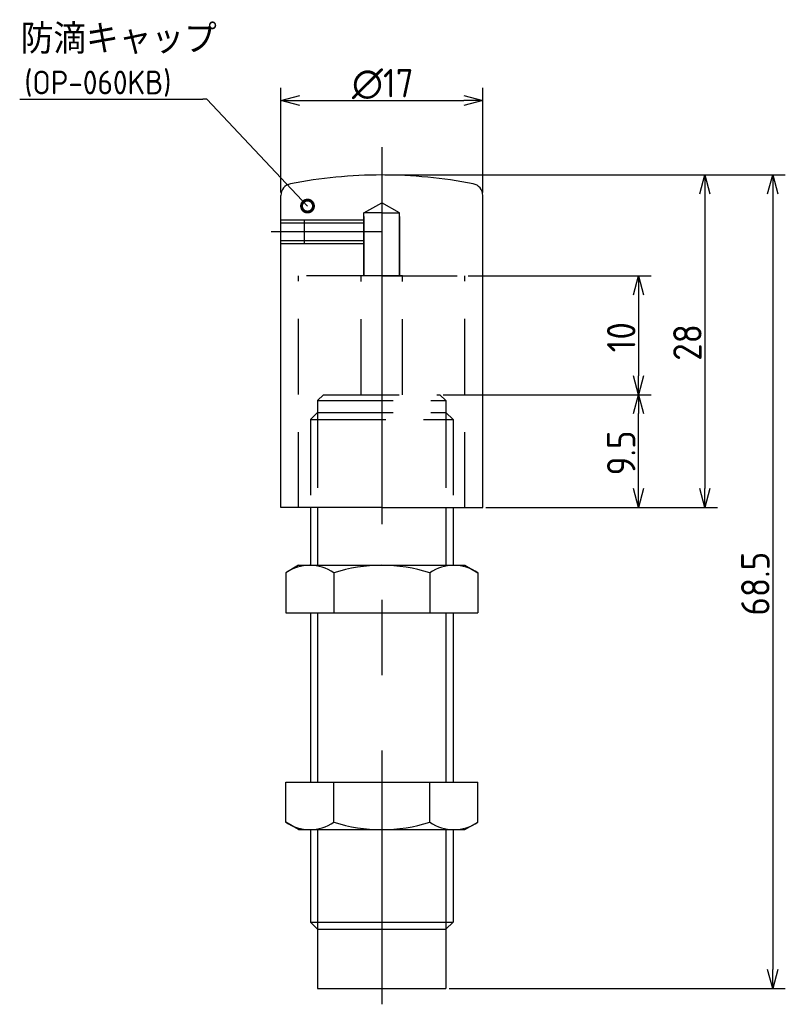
# Model space of a CAD drawing. Extents: x 176.6 to 241.1, y 112.1 to 195.
import ezdxf

# ---------------------------------------------------------------- set-up
doc = ezdxf.new("R2010")
doc.units = 0
doc.linetypes.add('CENTER', pattern=[50.8, 31.75, -6.35, 6.35, -6.35])
doc.linetypes.add('HIDDEN', pattern=[9.525, 6.35, -3.175])
doc.layers.get('0').update_dxf_attribs({"linetype": 'CONTINUOUS'})
doc.layers.add('図形', color=7, linetype='CONTINUOUS')
doc.layers.add('寸法_文字', color=3, linetype='CONTINUOUS')
doc.styles.add('DIMENSION', font='isocp.shx', dxfattribs={"bigfont": 'bigfont.shx'})

# ---------------------------------------------------------------- blocks, each defined once
blk = doc.blocks.new('_DOTSMALL')
at = {"color": 0, "linetype": 'BYBLOCK', "const_width": 0.5}
blk.add_lwpolyline([(-0.0625, 0, 1), (0.0625, 0, 1)], format="xyb", close=True, dxfattribs=at)
blk = doc.blocks.new('_OPEN30')
at = {"color": 0, "linetype": 'BYBLOCK'}
for p, q in [((-1, 0.268), (0, 0)), ((0, 0), (-1, -0.268)), ((0, 0), (-1, 0))]:
    blk.add_line(p, q, dxfattribs=at)
blk = doc.blocks.new('*U65')
at = {"layer": '寸法_文字', "color": 3, "style": 'DIMENSION'}
blk.add_text('∅17', height=2.3905, dxfattribs=at).set_placement((204.58, 188.505))
blk = doc.blocks.new('*U66')
at = {"layer": '寸法_文字', "color": 3, "style": 'DIMENSION'}
blk.add_text('10', height=2.3905, rotation=90, dxfattribs=at).set_placement((228.443, 167.034))
blk = doc.blocks.new('*U67')
at = {"layer": '寸法_文字', "color": 3, "style": 'DIMENSION'}
blk.add_text('28', height=2.3905, rotation=90, dxfattribs=at).set_placement((234.015, 166.326))
blk = doc.blocks.new('*U68')
at = {"layer": '寸法_文字', "color": 3, "style": 'DIMENSION'}
blk.add_text('68.5', height=2.3905, rotation=90, dxfattribs=at).set_placement((239.734, 144.873))
blk = doc.blocks.new('*U69')
at = {"layer": '寸法_文字', "color": 3, "style": 'DIMENSION'}
blk.add_text('9.5', height=2.3905, rotation=90, dxfattribs=at).set_placement((228.443, 156.679))

msp = doc.modelspace()

# ---------------------------------------------------------------- linework, layer by layer
at = {"layer": '図形', "color": 3, "linetype": 'CENTER'}
for p, q in [((207.09, 184.305), (207.09, 112.143)), ((207.09, 177.169), (197.78, 177.169))]:
    msp.add_line(p, q, dxfattribs=at)
at = {"layer": '図形'}
for p, q in [((198.59, 153.969), (198.59, 180.241)), ((215.59, 153.969), (215.59, 180.241)), ((200.59, 178.169), (198.59, 178.169)), ((200.59, 177.919), (198.59, 177.919)), ((200.59, 176.419), (198.59, 176.419)), ((200.59, 176.169), (198.59, 176.169)), ((207.09, 153.969), (198.59, 153.969)), ((201.09, 153.969), (201.09, 149.103)), ((207.09, 153.969), (215.59, 153.969)), ((213.09, 153.969), (213.09, 149.103)), ((200.09, 149.104), (199.007, 148.479)), ((199.007, 148.479), (199.007, 145.104)), ((200.09, 149.104), (214.09, 149.104)), ((203.048, 148.479), (203.048, 145.104)), ((211.131, 148.479), (211.131, 145.104)), ((214.09, 149.104), (215.173, 148.479)), ((215.173, 148.479), (215.173, 145.104)), ((199.007, 145.104), (215.173, 145.104)), ((201.09, 145.104), (201.09, 130.848)), ((213.09, 145.104), (213.09, 130.848)), ((199.007, 130.848), (215.173, 130.848)), ((199.007, 127.474), (199.007, 130.848)), ((203.048, 127.474), (203.048, 130.848)), ((211.131, 127.474), (211.131, 130.848)), ((215.173, 127.474), (215.173, 130.848)), ((200.09, 126.848), (199.007, 127.474)), ((200.09, 126.848), (214.09, 126.848)), ((201.09, 126.849), (201.09, 119.069)), ((213.09, 126.849), (213.09, 119.069)), ((214.09, 126.848), (215.173, 127.474)), ((201.09, 119.069), (213.09, 119.069)), ((201.69, 118.469), (201.09, 119.069)), ((212.49, 118.469), (213.09, 119.069)), ((201.69, 118.469), (201.69, 113.469)), ((201.69, 118.469), (212.49, 118.469)), ((212.49, 118.469), (212.49, 113.469)), ((201.69, 113.469), (212.49, 113.469))]:
    msp.add_line(p, q, dxfattribs=at)
at = {"layer": '図形', "linetype": 'HIDDEN'}
for p, q in [((205.59, 178.769), (207.09, 179.635)), ((208.59, 178.769), (207.09, 179.635)), ((205.59, 173.469), (205.59, 178.769)), ((207.09, 178.769), (205.59, 178.769)), ((205.59, 178.469), (205.59, 173.469)), ((207.09, 178.769), (208.59, 178.769)), ((208.59, 173.469), (208.59, 178.769)), ((208.59, 178.469), (208.59, 173.469)), ((205.59, 178.169), (200.59, 178.169)), ((200.59, 176.169), (200.59, 178.169)), ((205.59, 177.919), (200.59, 177.919)), ((205.59, 176.419), (200.59, 176.419)), ((205.59, 176.169), (200.59, 176.169)), ((200.09, 153.969), (200.09, 173.469)), ((207.09, 173.469), (200.09, 173.469)), ((205.34, 163.469), (205.34, 173.469)), ((208.84, 173.469), (205.34, 173.469)), ((207.09, 173.469), (214.09, 173.469)), ((208.84, 163.469), (208.84, 173.469)), ((214.09, 153.969), (214.09, 173.469)), ((201.69, 162.969), (202.19, 163.469)), ((202.19, 163.469), (211.99, 163.469)), ((212.49, 162.969), (211.99, 163.469)), ((201.69, 162.969), (212.49, 162.969)), ((201.69, 162.969), (201.69, 161.969)), ((212.49, 162.969), (212.49, 161.969)), ((201.69, 161.969), (201.09, 161.369)), ((201.69, 161.969), (201.69, 153.969)), ((201.69, 161.969), (212.49, 161.969)), ((212.49, 161.969), (212.49, 153.969)), ((212.49, 161.969), (213.09, 161.369)), ((201.09, 161.369), (213.09, 161.369)), ((201.09, 161.369), (201.09, 153.969)), ((213.09, 161.369), (213.09, 153.969))]:
    msp.add_line(p, q, dxfattribs=at)
at = {"layer": '図形', "color": 3}
for p, q in [((201.69, 153.969), (201.69, 149.104)), ((212.49, 153.969), (212.49, 149.104)), ((201.69, 145.104), (201.69, 130.848)), ((212.49, 145.104), (212.49, 130.848)), ((201.69, 126.848), (201.69, 118.469)), ((212.49, 126.848), (212.49, 118.469))]:
    msp.add_line(p, q, dxfattribs=at)
at = {"layer": '図形'}
for centre, radius, start, end in [((207.09, 141.969), 40, 90, 101.08749), ((207.09, 141.969), 40, 78.91251, 90), ((199.59, 180.241), 1, 101.08749, 180), ((214.59, 180.241), 1, 0, 78.91251), ((201.028, 145.526), 3.578, 55.61575, 124.38425), ((207.09, 135.729), 13.375, 72.41205, 107.58795), ((213.152, 145.526), 3.578, 55.61575, 124.38425), ((201.028, 130.427), 3.578, 235.61575, 304.38425), ((207.09, 140.223), 13.375, 252.41205, 287.58795), ((213.152, 130.427), 3.578, 235.61575, 304.38425)]:
    msp.add_arc(centre, radius, start, end, dxfattribs=at)
at = {"layer": '寸法_文字', "color": 3}
for p, q in [((198.59, 180.507), (198.59, 189.302)), ((215.59, 180.507), (215.59, 189.302)), ((200.184, 188.239), (213.996, 188.239)), ((207.356, 181.969), (235.344, 181.969)), ((207.356, 181.969), (241.062, 181.969)), ((234.281, 180.376), (234.281, 155.563)), ((240, 180.376), (240, 115.063)), ((214.356, 173.469), (229.771, 173.469)), ((228.709, 171.876), (228.709, 165.063)), ((212.256, 163.469), (229.771, 163.469)), ((212.256, 163.469), (229.771, 163.469)), ((228.709, 155.563), (228.709, 161.876)), ((215.856, 153.969), (235.344, 153.969)), ((215.856, 153.969), (229.771, 153.969)), ((212.756, 113.469), (241.062, 113.469))]:
    msp.add_line(p, q, dxfattribs=at)
at = {"layer": '寸法_文字', "linetype": 'BYBLOCK'}
msp.add_line((192.373, 188.357), (192.013, 188.357), dxfattribs=at)
for points in [[(176.605, 188.357), (192.013, 188.357)], [(200.836, 179.352), (192.373, 188.357)]]:
    msp.add_lwpolyline(points, dxfattribs=at)

# ---------------------------------------------------------------- block references
at = {"layer": '寸法_文字'}
for name in ['*U65', '*U66', '*U67', '*U69', '*U68']:
    msp.add_blockref(name, (0, 0), dxfattribs=at)
at = {"layer": '寸法_文字', "color": 3, "xscale": 1.593669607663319, "yscale": 1.593669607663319, "zscale": 1.593669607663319}
for p, rotation in [((198.59, 188.239), 180), ((234.281, 181.969), 90), ((240, 181.969), 90), ((228.709, 173.469), 90), ((228.709, 163.469), 270), ((228.709, 163.469), 90), ((228.709, 153.969), 270), ((234.281, 153.969), 270), ((240, 113.469), 270)]:
    msp.add_blockref('_OPEN30', p, dxfattribs=dict(at, rotation=rotation))
msp.add_blockref('_OPEN30', (215.59, 188.239), dxfattribs=at)
at = {"layer": '寸法_文字', "xscale": 2, "yscale": 2, "zscale": 2, "rotation": 313.2209512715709}
msp.add_blockref('_DOTSMALL', (200.836, 179.352), dxfattribs=at)

# ---------------------------------------------------------------- texts
at = {"layer": '寸法_文字', "style": 'DIMENSION'}
for s, height, p in [('防滴キャップ', 2.5, (176.694, 192.175)), ('(OP-060KB)', 2, (177.002, 188.757))]:
    msp.add_text(s, height=height, dxfattribs=at).set_placement(p)

doc.saveas('drawing.dxf')
